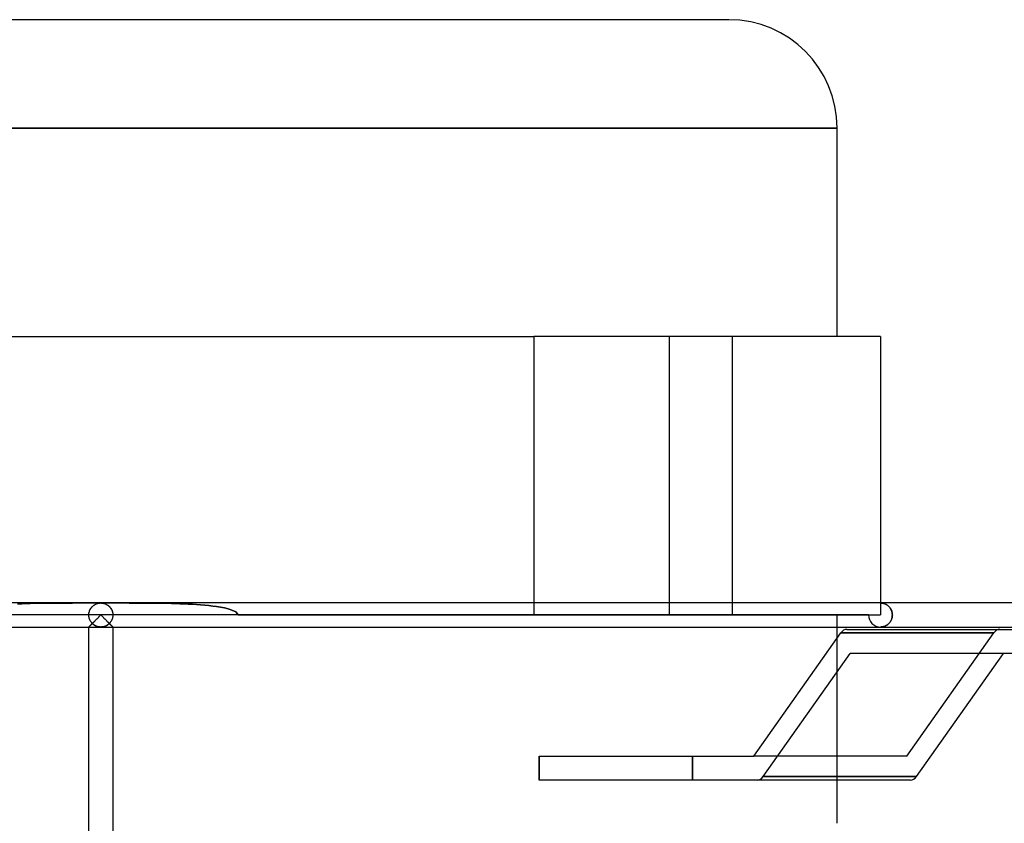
# Model space of a CAD drawing. Header units: millimetres. Extents: x -232 to 232, y -55 to 88.
# Tile 5 of 7: x -7 to 75, y 21 to 88. Entities that reach past the tile are written whole.
import ezdxf

# ---------------------------------------------------------------- set-up
doc = ezdxf.new("R2010")
doc.units = ezdxf.units.MM
doc.layers.add('HIDDEN', color=7, linetype='Continuous')
doc.layers.add('THICK', color=7, linetype='Continuous')

msp = doc.modelspace()

# ---------------------------------------------------------------- linework, layer by layer
at = {"layer": 'HIDDEN'}
for p, q in [((-61.37, 79.225), (0, 79.225)), ((0, 79.225), (61.37, 79.225)), ((36.1, 61.875), (36.1, 38.665)), ((47.407, 38.665), (47.407, 61.875)), ((47.407, 38.665), (47.407, 61.875)), ((52.657, 38.665), (52.657, 61.875)), ((52.657, 38.665), (52.657, 61.875)), ((64.98, 61.875), (64.98, 61.875)), ((-6.589, 39.608), (-6.938, 39.595)), ((-6.938, 39.595), (-6.589, 39.608)), ((-6.238, 39.62), (-6.589, 39.608)), ((-6.589, 39.608), (-6.238, 39.62)), ((-5.886, 39.629), (-6.238, 39.62)), ((-6.238, 39.62), (-5.886, 39.629)), ((-5.533, 39.637), (-5.886, 39.629)), ((-5.886, 39.629), (-5.533, 39.637)), ((-5.18, 39.644), (-5.533, 39.637)), ((-5.533, 39.637), (-5.18, 39.644)), ((-4.826, 39.649), (-5.18, 39.644)), ((-5.18, 39.644), (-4.826, 39.649)), ((-4.472, 39.653), (-4.826, 39.649)), ((-4.826, 39.649), (-4.472, 39.653)), ((-4.119, 39.657), (-4.472, 39.653)), ((-4.472, 39.653), (-4.119, 39.657)), ((-3.766, 39.659), (-4.119, 39.657)), ((-4.119, 39.657), (-3.766, 39.659)), ((-3.414, 39.661), (-3.766, 39.659)), ((-3.766, 39.659), (-3.414, 39.661)), ((-3.063, 39.662), (-3.414, 39.661)), ((-3.414, 39.661), (-3.063, 39.662)), ((-2.714, 39.663), (-3.063, 39.662)), ((-3.063, 39.662), (-2.714, 39.663)), ((-2.366, 39.664), (-2.714, 39.663)), ((-2.714, 39.663), (-2.366, 39.664)), ((-2.02, 39.665), (-2.366, 39.664)), ((-2.366, 39.664), (-2.02, 39.665)), ((-1.676, 39.665), (-2.02, 39.665)), ((-2.02, 39.665), (-1.676, 39.665)), ((-1.335, 39.665), (-1.676, 39.665)), ((-1.676, 39.665), (-1.335, 39.665)), ((-0.996, 39.665), (-1.335, 39.665)), ((-1.335, 39.665), (-0.996, 39.665)), ((-0.661, 39.665), (-0.996, 39.665)), ((-0.996, 39.665), (-0.661, 39.665)), ((-0.716, 39.363), (-0.672, 39.406)), ((-0.693, 39.386), (-0.65, 39.425)), ((-0.672, 39.406), (-0.625, 39.445)), ((-0.329, 39.665), (-0.661, 39.665)), ((-0.661, 39.665), (-0.329, 39.665)), ((-0.65, 39.425), (-0.604, 39.462)), ((-0.625, 39.445), (-0.577, 39.481)), ((-0.604, 39.462), (-0.558, 39.495)), ((-0.577, 39.481), (-0.528, 39.514)), ((-0.558, 39.495), (-0.51, 39.525)), ((-0.528, 39.514), (-0.478, 39.543)), ((-0.51, 39.525), (-0.462, 39.552)), ((-0.478, 39.543), (-0.427, 39.569)), ((-0.462, 39.552), (-0.412, 39.576)), ((-0.427, 39.569), (-0.375, 39.592)), ((-0.412, 39.576), (-0.362, 39.597)), ((-0.375, 39.592), (-0.323, 39.611)), ((-0.362, 39.597), (-0.311, 39.615)), ((0, 39.665), (-0.329, 39.665)), ((-0.329, 39.665), (0, 39.665)), ((-0.323, 39.611), (-0.27, 39.628)), ((-0.311, 39.615), (-0.26, 39.631)), ((-0.27, 39.628), (-0.216, 39.641)), ((-0.26, 39.631), (-0.208, 39.643)), ((-0.216, 39.641), (-0.162, 39.652)), ((-0.208, 39.643), (-0.156, 39.653)), ((-0.162, 39.652), (-0.108, 39.659)), ((-0.156, 39.653), (-0.104, 39.66)), ((-0.108, 39.659), (-0.054, 39.664)), ((-0.104, 39.66), (-0.052, 39.664)), ((-0.054, 39.664), (0, 39.665)), ((-0.052, 39.664), (0, 39.665)), ((0.329, 39.665), (0, 39.665)), ((0, 39.665), (0.054, 39.664)), ((0, 39.665), (0.329, 39.665)), ((0, 39.665), (0.052, 39.664)), ((0.052, 39.664), (0.104, 39.66)), ((0.054, 39.664), (0.108, 39.659)), ((0.104, 39.66), (0.156, 39.653)), ((0.108, 39.659), (0.162, 39.652)), ((0.156, 39.653), (0.208, 39.643)), ((0.162, 39.652), (0.216, 39.641)), ((0.208, 39.643), (0.26, 39.631)), ((0.216, 39.641), (0.27, 39.628)), ((0.26, 39.631), (0.311, 39.615)), ((0.27, 39.628), (0.323, 39.611)), ((0.311, 39.615), (0.362, 39.597)), ((0.323, 39.611), (0.375, 39.592)), ((0.661, 39.665), (0.329, 39.665)), ((0.329, 39.665), (0.661, 39.665)), ((0.362, 39.597), (0.412, 39.576)), ((0.375, 39.592), (0.427, 39.569)), ((0.412, 39.576), (0.462, 39.552)), ((0.427, 39.569), (0.478, 39.543)), ((0.462, 39.552), (0.51, 39.525)), ((0.478, 39.543), (0.528, 39.514)), ((0.51, 39.525), (0.558, 39.495)), ((0.528, 39.514), (0.577, 39.481)), ((0.558, 39.495), (0.604, 39.462)), ((0.577, 39.481), (0.625, 39.445)), ((0.604, 39.462), (0.65, 39.425)), ((0.625, 39.445), (0.672, 39.406)), ((0.65, 39.425), (0.693, 39.386)), ((0.996, 39.665), (0.661, 39.665)), ((0.661, 39.665), (0.996, 39.665)), ((0.672, 39.406), (0.716, 39.363)), ((1.335, 39.665), (0.996, 39.665)), ((0.996, 39.665), (1.335, 39.665)), ((1.676, 39.665), (1.335, 39.665)), ((1.335, 39.665), (1.676, 39.665)), ((2.02, 39.665), (1.676, 39.665)), ((1.676, 39.665), (2.02, 39.665)), ((2.366, 39.664), (2.02, 39.665)), ((2.02, 39.665), (2.366, 39.664)), ((2.714, 39.663), (2.366, 39.664)), ((2.366, 39.664), (2.714, 39.663)), ((3.063, 39.662), (2.714, 39.663)), ((2.714, 39.663), (3.063, 39.662)), ((3.414, 39.661), (3.063, 39.662)), ((3.063, 39.662), (3.414, 39.661)), ((3.766, 39.659), (3.414, 39.661)), ((3.414, 39.661), (3.766, 39.659)), ((4.119, 39.657), (3.766, 39.659)), ((3.766, 39.659), (4.119, 39.657)), ((4.472, 39.653), (4.119, 39.657)), ((4.119, 39.657), (4.472, 39.653)), ((4.826, 39.649), (4.472, 39.653)), ((4.472, 39.653), (4.826, 39.649)), ((5.18, 39.644), (4.826, 39.649)), ((4.826, 39.649), (5.18, 39.644)), ((5.533, 39.637), (5.18, 39.644)), ((5.18, 39.644), (5.533, 39.637)), ((5.886, 39.629), (5.533, 39.637)), ((5.533, 39.637), (5.886, 39.629)), ((6.238, 39.62), (5.886, 39.629)), ((5.886, 39.629), (6.238, 39.62)), ((6.589, 39.608), (6.238, 39.62)), ((6.238, 39.62), (6.589, 39.608)), ((6.938, 39.595), (6.589, 39.608)), ((6.589, 39.608), (6.938, 39.595)), ((7.286, 39.579), (6.938, 39.595)), ((6.938, 39.595), (7.286, 39.579)), ((7.631, 39.56), (7.286, 39.579)), ((7.286, 39.579), (7.631, 39.56)), ((7.975, 39.538), (7.631, 39.56)), ((7.631, 39.56), (7.975, 39.538)), ((8.316, 39.513), (7.975, 39.538)), ((7.975, 39.538), (8.316, 39.513)), ((8.655, 39.484), (8.316, 39.513)), ((8.316, 39.513), (8.655, 39.484)), ((8.99, 39.451), (8.655, 39.484)), ((8.655, 39.484), (8.99, 39.451)), ((9.322, 39.412), (8.99, 39.451)), ((8.99, 39.451), (9.322, 39.412)), ((9.651, 39.366), (9.322, 39.412)), ((9.322, 39.412), (9.651, 39.366)), ((36.1, 39.665), (36.1, 38.665)), ((65.032, 39.664), (64.98, 39.665)), ((64.98, 39.665), (65.03, 39.664)), ((64.98, 39.665), (64.98, 38.665)), ((65.03, 39.664), (65.08, 39.66)), ((65.084, 39.66), (65.032, 39.664)), ((65.08, 39.66), (65.13, 39.654)), ((65.136, 39.653), (65.084, 39.66)), ((65.13, 39.654), (65.18, 39.645)), ((65.188, 39.643), (65.136, 39.653)), ((65.18, 39.645), (65.229, 39.633)), ((65.239, 39.631), (65.188, 39.643)), ((65.229, 39.633), (65.279, 39.619)), ((65.29, 39.616), (65.239, 39.631)), ((65.279, 39.619), (65.327, 39.602)), ((65.34, 39.598), (65.29, 39.616)), ((65.327, 39.602), (65.375, 39.583)), ((65.39, 39.577), (65.34, 39.598)), ((65.375, 39.583), (65.423, 39.561)), ((65.439, 39.553), (65.39, 39.577)), ((65.423, 39.561), (65.47, 39.536)), ((65.487, 39.526), (65.439, 39.553)), ((65.47, 39.536), (65.516, 39.508)), ((65.535, 39.495), (65.487, 39.526)), ((65.516, 39.508), (65.561, 39.477)), ((65.581, 39.462), (65.535, 39.495)), ((65.561, 39.477), (65.604, 39.444)), ((65.626, 39.426), (65.581, 39.462)), ((65.604, 39.444), (65.647, 39.407)), ((65.669, 39.386), (65.626, 39.426)), ((65.647, 39.407), (65.688, 39.367)), ((63.98, 38.665), (-63.98, 38.665)), ((-1, 38.665), (-0.997, 38.741)), ((-1, 38.665), (-0.997, 38.738)), ((-0.999, 38.619), (-1, 38.665)), ((-0.997, 38.593), (-1, 38.665)), ((-0.996, 38.572), (-0.999, 38.619)), ((-0.997, 38.741), (-0.989, 38.816)), ((-0.997, 38.738), (-0.99, 38.809)), ((-0.99, 38.523), (-0.997, 38.593)), ((-0.99, 38.527), (-0.996, 38.572)), ((-0.99, 38.809), (-0.977, 38.88)), ((-0.989, 38.816), (-0.975, 38.889)), ((-0.977, 38.88), (-0.959, 38.948)), ((-0.975, 38.889), (-0.956, 38.96)), ((-0.959, 38.948), (-0.937, 39.014)), ((-0.956, 38.96), (-0.932, 39.028)), ((-0.937, 39.014), (-0.911, 39.077)), ((-0.932, 39.028), (-0.904, 39.092)), ((-0.911, 39.077), (-0.882, 39.137)), ((-0.904, 39.092), (-0.872, 39.154)), ((-0.882, 39.137), (-0.849, 39.193)), ((-0.872, 39.154), (-0.837, 39.212)), ((-0.849, 39.193), (-0.814, 39.246)), ((-0.837, 39.212), (-0.799, 39.266)), ((-0.814, 39.246), (-0.776, 39.296)), ((-0.799, 39.266), (-0.759, 39.316)), ((-0.776, 39.296), (-0.736, 39.343)), ((-0.759, 39.316), (-0.716, 39.363)), ((-0.736, 39.343), (-0.693, 39.386)), ((-0.104, 38.561), (-0.052, 38.613)), ((-0.052, 38.613), (0, 38.665)), ((0, 38.665), (0.052, 38.613)), ((0.052, 38.613), (0.104, 38.561)), ((0.693, 39.386), (0.736, 39.343)), ((0.716, 39.363), (0.759, 39.316)), ((0.736, 39.343), (0.776, 39.296)), ((0.759, 39.316), (0.799, 39.266)), ((0.776, 39.296), (0.814, 39.246)), ((0.799, 39.266), (0.837, 39.212)), ((0.814, 39.246), (0.849, 39.193)), ((0.837, 39.212), (0.872, 39.154)), ((0.849, 39.193), (0.882, 39.137)), ((0.872, 39.154), (0.904, 39.092)), ((0.882, 39.137), (0.911, 39.077)), ((0.904, 39.092), (0.932, 39.028)), ((0.911, 39.077), (0.937, 39.014)), ((0.932, 39.028), (0.956, 38.96)), ((0.937, 39.014), (0.959, 38.948)), ((0.956, 38.96), (0.975, 38.889)), ((0.959, 38.948), (0.977, 38.88)), ((0.975, 38.889), (0.989, 38.816)), ((0.977, 38.88), (0.99, 38.809)), ((0.989, 38.816), (0.997, 38.741)), ((0.99, 38.809), (0.997, 38.738)), ((0.997, 38.593), (0.99, 38.523)), ((0.996, 38.572), (0.99, 38.527)), ((0.999, 38.619), (0.996, 38.572)), ((0.997, 38.741), (1, 38.665)), ((0.997, 38.738), (1, 38.665)), ((1, 38.665), (0.997, 38.593)), ((1, 38.665), (0.999, 38.619)), ((9.976, 39.313), (9.651, 39.366)), ((9.651, 39.366), (9.976, 39.313)), ((10.297, 39.25), (9.976, 39.313)), ((9.976, 39.313), (10.297, 39.25)), ((10.614, 39.174), (10.297, 39.25)), ((10.297, 39.25), (10.614, 39.174)), ((10.928, 39.074), (10.614, 39.174)), ((10.614, 39.174), (10.928, 39.074)), ((11.244, 38.925), (10.928, 39.074)), ((10.928, 39.074), (11.244, 38.925)), ((11.444, 38.665), (11.244, 38.925)), ((11.244, 38.925), (11.444, 38.665)), ((11.444, 38.665), (36.1, 38.665)), ((36.1, 38.665), (64.98, 38.665)), ((61.37, 37.665), (61.37, 38.665)), ((64.98, 38.665), (64.98, 38.665)), ((64.98, 38.665), (64.98, 38.665)), ((65.711, 39.343), (65.669, 39.386)), ((65.688, 39.367), (65.727, 39.324)), ((65.751, 39.296), (65.711, 39.343)), ((65.727, 39.324), (65.765, 39.278)), ((65.789, 39.247), (65.751, 39.296)), ((65.765, 39.278), (65.801, 39.229)), ((65.824, 39.193), (65.789, 39.247)), ((65.801, 39.229), (65.834, 39.177)), ((65.856, 39.136), (65.824, 39.193)), ((65.834, 39.177), (65.864, 39.121)), ((65.885, 39.076), (65.856, 39.136)), ((65.864, 39.121), (65.891, 39.063)), ((65.911, 39.013), (65.885, 39.076)), ((65.891, 39.063), (65.915, 39.001)), ((65.932, 38.947), (65.911, 39.013)), ((65.915, 39.001), (65.935, 38.937)), ((65.95, 38.879), (65.932, 38.947)), ((65.935, 38.937), (65.951, 38.871)), ((65.962, 38.809), (65.95, 38.879)), ((65.951, 38.871), (65.963, 38.804)), ((65.97, 38.738), (65.962, 38.809)), ((65.97, 38.592), (65.962, 38.521)), ((65.963, 38.804), (65.97, 38.735)), ((65.963, 38.526), (65.97, 38.595)), ((65.972, 38.665), (65.97, 38.738)), ((65.97, 38.735), (65.972, 38.665)), ((65.97, 38.595), (65.972, 38.665)), ((65.972, 38.665), (65.97, 38.592)), ((-0.983, 38.481), (-0.99, 38.527)), ((-0.977, 38.453), (-0.99, 38.523)), ((-0.974, 38.437), (-0.983, 38.481)), ((-0.96, 38.386), (-0.977, 38.453)), ((-0.962, 38.393), (-0.974, 38.437)), ((-0.949, 38.35), (-0.962, 38.393)), ((-0.939, 38.321), (-0.96, 38.386)), ((-0.934, 38.308), (-0.949, 38.35)), ((-0.914, 38.258), (-0.939, 38.321)), ((-0.937, 37.729), (-0.911, 37.755)), ((-0.918, 38.268), (-0.934, 38.308)), ((-0.9, 38.229), (-0.918, 38.268)), ((-0.897, 37.767), (-0.915, 37.749)), ((-0.915, 37.749), (-0.897, 37.767)), ((-0.885, 38.199), (-0.914, 38.258)), ((-0.911, 37.755), (-0.882, 37.784)), ((-0.88, 38.191), (-0.9, 38.229)), ((-0.877, 37.787), (-0.897, 37.767)), ((-0.897, 37.767), (-0.877, 37.787)), ((-0.853, 38.143), (-0.885, 38.199)), ((-0.882, 37.784), (-0.849, 37.817)), ((-0.86, 38.154), (-0.88, 38.191)), ((-0.856, 37.808), (-0.877, 37.787)), ((-0.877, 37.787), (-0.856, 37.808)), ((-0.837, 38.119), (-0.86, 38.154)), ((-0.833, 37.83), (-0.856, 37.808)), ((-0.856, 37.808), (-0.833, 37.83)), ((-0.819, 38.091), (-0.853, 38.143)), ((-0.849, 37.817), (-0.813, 37.853)), ((-0.814, 38.084), (-0.837, 38.119)), ((-0.81, 37.854), (-0.833, 37.83)), ((-0.833, 37.83), (-0.81, 37.854)), ((-0.782, 38.041), (-0.819, 38.091)), ((-0.789, 38.051), (-0.814, 38.084)), ((-0.813, 37.853), (-0.775, 37.891)), ((-0.785, 37.878), (-0.81, 37.854)), ((-0.81, 37.854), (-0.785, 37.878)), ((-0.763, 38.018), (-0.789, 38.051)), ((-0.76, 37.904), (-0.785, 37.878)), ((-0.785, 37.878), (-0.76, 37.904)), ((-0.742, 37.995), (-0.782, 38.041)), ((-0.775, 37.891), (-0.735, 37.931)), ((-0.735, 37.987), (-0.763, 38.018)), ((-0.734, 37.93), (-0.76, 37.904)), ((-0.76, 37.904), (-0.734, 37.93)), ((-0.701, 37.952), (-0.742, 37.995)), ((-0.706, 37.957), (-0.735, 37.987)), ((-0.735, 37.931), (-0.693, 37.974)), ((-0.706, 37.957), (-0.734, 37.93)), ((-0.734, 37.93), (-0.706, 37.957)), ((-0.658, 37.912), (-0.701, 37.952)), ((-0.693, 37.974), (-0.649, 38.017)), ((-0.614, 37.876), (-0.658, 37.912)), ((-0.649, 38.017), (-0.604, 38.063)), ((-0.569, 37.842), (-0.614, 37.876)), ((-0.604, 38.063), (-0.557, 38.109)), ((-0.522, 37.812), (-0.569, 37.842)), ((-0.557, 38.109), (-0.509, 38.157)), ((-0.474, 37.785), (-0.522, 37.812)), ((-0.509, 38.157), (-0.461, 38.205)), ((-0.425, 37.76), (-0.474, 37.785)), ((-0.461, 38.205), (-0.411, 38.255)), ((-0.375, 37.738), (-0.425, 37.76)), ((-0.411, 38.255), (-0.361, 38.304)), ((-0.361, 38.304), (-0.311, 38.355)), ((-0.311, 38.355), (-0.26, 38.406)), ((-0.26, 38.406), (-0.208, 38.457)), ((-0.208, 38.457), (-0.156, 38.509)), ((-0.156, 38.509), (-0.104, 38.561)), ((0.104, 38.561), (0.156, 38.509)), ((0.156, 38.509), (0.208, 38.457)), ((0.208, 38.457), (0.26, 38.406)), ((0.26, 38.406), (0.311, 38.355)), ((0.311, 38.355), (0.361, 38.304)), ((0.361, 38.304), (0.411, 38.255)), ((0.425, 37.76), (0.375, 37.738)), ((0.411, 38.255), (0.461, 38.205)), ((0.474, 37.785), (0.425, 37.76)), ((0.461, 38.205), (0.509, 38.157)), ((0.522, 37.812), (0.474, 37.785)), ((0.509, 38.157), (0.557, 38.109)), ((0.569, 37.842), (0.522, 37.812)), ((0.557, 38.109), (0.604, 38.063)), ((0.614, 37.876), (0.569, 37.842)), ((0.604, 38.063), (0.649, 38.017)), ((0.658, 37.912), (0.614, 37.876)), ((0.649, 38.017), (0.693, 37.974)), ((0.701, 37.952), (0.658, 37.912)), ((0.693, 37.974), (0.735, 37.931)), ((0.742, 37.995), (0.701, 37.952)), ((0.735, 37.987), (0.706, 37.957)), ((0.734, 37.93), (0.706, 37.957)), ((0.706, 37.957), (0.734, 37.93)), ((0.76, 37.904), (0.734, 37.93)), ((0.734, 37.93), (0.76, 37.904)), ((0.763, 38.018), (0.735, 37.987)), ((0.735, 37.931), (0.775, 37.891)), ((0.782, 38.041), (0.742, 37.995)), ((0.785, 37.878), (0.76, 37.904)), ((0.76, 37.904), (0.785, 37.878)), ((0.789, 38.051), (0.763, 38.018)), ((0.775, 37.891), (0.813, 37.853)), ((0.819, 38.091), (0.782, 38.041)), ((0.81, 37.854), (0.785, 37.878)), ((0.785, 37.878), (0.81, 37.854)), ((0.814, 38.084), (0.789, 38.051)), ((0.833, 37.83), (0.81, 37.854)), ((0.81, 37.854), (0.833, 37.83)), ((0.813, 37.853), (0.849, 37.817)), ((0.837, 38.119), (0.814, 38.084)), ((0.853, 38.143), (0.819, 38.091)), ((0.856, 37.808), (0.833, 37.83)), ((0.833, 37.83), (0.856, 37.808)), ((0.86, 38.154), (0.837, 38.119)), ((0.849, 37.817), (0.882, 37.784)), ((0.885, 38.199), (0.853, 38.143)), ((0.877, 37.787), (0.856, 37.808)), ((0.856, 37.808), (0.877, 37.787)), ((0.88, 38.191), (0.86, 38.154)), ((0.897, 37.767), (0.877, 37.787)), ((0.877, 37.787), (0.897, 37.767)), ((0.9, 38.229), (0.88, 38.191)), ((0.882, 37.784), (0.911, 37.755)), ((0.914, 38.258), (0.885, 38.199)), ((0.915, 37.749), (0.897, 37.767)), ((0.897, 37.767), (0.915, 37.749)), ((0.918, 38.268), (0.9, 38.229)), ((0.911, 37.755), (0.937, 37.729)), ((0.939, 38.321), (0.914, 38.258)), ((0.934, 38.308), (0.918, 38.268)), ((0.949, 38.35), (0.934, 38.308)), ((0.96, 38.386), (0.939, 38.321)), ((0.962, 38.393), (0.949, 38.35)), ((0.977, 38.453), (0.96, 38.386)), ((0.974, 38.437), (0.962, 38.393)), ((0.983, 38.481), (0.974, 38.437)), ((0.99, 38.523), (0.977, 38.453)), ((0.99, 38.527), (0.983, 38.481)), ((65.39, 37.753), (65.34, 37.732)), ((65.375, 37.747), (65.423, 37.769)), ((65.439, 37.777), (65.39, 37.753)), ((65.423, 37.769), (65.47, 37.794)), ((65.487, 37.804), (65.439, 37.777)), ((65.47, 37.794), (65.516, 37.822)), ((65.535, 37.835), (65.487, 37.804)), ((65.516, 37.822), (65.561, 37.853)), ((65.581, 37.868), (65.535, 37.835)), ((65.561, 37.853), (65.604, 37.886)), ((65.626, 37.904), (65.581, 37.868)), ((65.604, 37.886), (65.647, 37.923)), ((65.669, 37.944), (65.626, 37.904)), ((65.647, 37.923), (65.688, 37.963)), ((65.711, 37.987), (65.669, 37.944)), ((65.688, 37.963), (65.727, 38.006)), ((65.751, 38.034), (65.711, 37.987)), ((65.727, 38.006), (65.765, 38.052)), ((65.789, 38.083), (65.751, 38.034)), ((65.765, 38.052), (65.801, 38.101)), ((65.824, 38.137), (65.789, 38.083)), ((65.801, 38.101), (65.834, 38.153)), ((65.856, 38.194), (65.824, 38.137)), ((65.834, 38.153), (65.864, 38.209)), ((65.885, 38.254), (65.856, 38.194)), ((65.864, 38.209), (65.891, 38.267)), ((65.911, 38.317), (65.885, 38.254)), ((65.891, 38.267), (65.915, 38.329)), ((65.932, 38.383), (65.911, 38.317)), ((65.915, 38.329), (65.935, 38.393)), ((65.95, 38.451), (65.932, 38.383)), ((65.935, 38.393), (65.951, 38.459)), ((65.962, 38.521), (65.95, 38.451)), ((65.951, 38.459), (65.963, 38.526)), ((-1, 37.665), (-0.997, 37.668)), ((-0.999, 37.666), (-1, 37.665)), ((-1, 37.665), (-0.999, 37.666)), ((-1, 37.665), (-1, 37.665)), ((-1, 37.665), (-1, 37.665)), ((-1, 37.665), (-1, 37.665)), ((-1, 37.665), (-1, 37.665)), ((-1, 37.665), (-1, 37.665)), ((-1, 37.665), (-1, 37.665)), ((-1, 37.665), (-1, 37.665)), ((-1, 37.665), (-1, 37.665)), ((-1, 37.665), (-1, 37.665)), ((-1, 37.665), (-1, 37.665)), ((-1, 37.665), (-1, 37.665)), ((-1, 37.665), (-1, 37.665)), ((-1, 37.665), (0, 37.665)), ((-0.995, 37.669), (-0.999, 37.666)), ((-0.999, 37.666), (-0.995, 37.669)), ((-0.997, 37.668), (-0.99, 37.676)), ((-0.99, 37.675), (-0.995, 37.669)), ((-0.995, 37.669), (-0.99, 37.675)), ((-0.99, 37.676), (-0.977, 37.689)), ((-0.982, 37.682), (-0.99, 37.675)), ((-0.99, 37.675), (-0.982, 37.682)), ((-0.972, 37.692), (-0.982, 37.682)), ((-0.982, 37.682), (-0.972, 37.692)), ((-0.977, 37.689), (-0.959, 37.707)), ((-0.961, 37.704), (-0.972, 37.692)), ((-0.972, 37.692), (-0.961, 37.704)), ((-0.947, 37.717), (-0.961, 37.704)), ((-0.961, 37.704), (-0.947, 37.717)), ((-0.959, 37.707), (-0.937, 37.729)), ((-0.932, 37.732), (-0.947, 37.717)), ((-0.947, 37.717), (-0.932, 37.732)), ((-0.915, 37.749), (-0.932, 37.732)), ((-0.932, 37.732), (-0.915, 37.749)), ((-0.324, 37.719), (-0.375, 37.738)), ((-0.271, 37.703), (-0.324, 37.719)), ((-0.218, 37.689), (-0.271, 37.703)), ((-0.165, 37.679), (-0.218, 37.689)), ((-0.11, 37.671), (-0.165, 37.679)), ((-0.055, 37.667), (-0.11, 37.671)), ((0, 37.665), (-0.055, 37.667)), ((0.055, 37.667), (0, 37.665)), ((0, 37.665), (1, 37.665)), ((0.11, 37.671), (0.055, 37.667)), ((0.165, 37.679), (0.11, 37.671)), ((0.218, 37.689), (0.165, 37.679)), ((0.271, 37.703), (0.218, 37.689)), ((0.324, 37.719), (0.271, 37.703)), ((0.375, 37.738), (0.324, 37.719)), ((0.932, 37.732), (0.915, 37.749)), ((0.915, 37.749), (0.932, 37.732)), ((0.947, 37.717), (0.932, 37.732)), ((0.932, 37.732), (0.947, 37.717)), ((0.937, 37.729), (0.959, 37.707)), ((0.961, 37.704), (0.947, 37.717)), ((0.947, 37.717), (0.961, 37.704)), ((0.959, 37.707), (0.977, 37.689)), ((0.972, 37.692), (0.961, 37.704)), ((0.961, 37.704), (0.972, 37.692)), ((0.982, 37.682), (0.972, 37.692)), ((0.972, 37.692), (0.982, 37.682)), ((0.977, 37.689), (0.99, 37.676)), ((0.99, 37.675), (0.982, 37.682)), ((0.982, 37.682), (0.99, 37.675)), ((0.99, 37.676), (0.997, 37.668)), ((0.995, 37.669), (0.99, 37.675)), ((0.99, 37.675), (0.995, 37.669)), ((0.999, 37.666), (0.995, 37.669)), ((0.995, 37.669), (0.999, 37.666)), ((0.997, 37.668), (1, 37.665)), ((1, 37.665), (0.999, 37.666)), ((0.999, 37.666), (1, 37.665)), ((1, 37.665), (1, 37.665)), ((1, 37.665), (1, 37.665)), ((1, 37.665), (1, 37.665)), ((1, 37.665), (1, 37.665)), ((1, 37.665), (1, 37.665)), ((1, 37.665), (1, 37.665)), ((1, 37.665), (1, 37.665)), ((1, 37.665), (1, 37.665)), ((1, 37.665), (1, 37.665)), ((1, 37.665), (1, 37.665)), ((1, 37.665), (1, 37.665)), ((1, 37.665), (1, 37.665)), ((74.434, 37.172), (61.671, 37.172)), ((61.671, 37.172), (74.434, 37.172)), ((64.98, 37.665), (65.03, 37.666)), ((65.032, 37.666), (64.98, 37.665)), ((65.03, 37.666), (65.08, 37.67)), ((65.084, 37.67), (65.032, 37.666)), ((65.08, 37.67), (65.13, 37.676)), ((65.136, 37.677), (65.084, 37.67)), ((65.13, 37.676), (65.18, 37.685)), ((65.188, 37.687), (65.136, 37.677)), ((65.18, 37.685), (65.229, 37.697)), ((65.239, 37.699), (65.188, 37.687)), ((65.229, 37.697), (65.279, 37.711)), ((65.29, 37.714), (65.239, 37.699)), ((65.279, 37.711), (65.327, 37.728)), ((65.34, 37.732), (65.29, 37.714)), ((65.327, 37.728), (65.375, 37.747)), ((67.181, 26.915), (74.434, 37.172)), ((67.181, 26.915), (74.434, 37.172)), ((61.37, 24.915), (61.37, 36.747)), ((55.211, 25.208), (62.463, 35.465)), ((36.542, 26.915), (36.542, 24.915)), ((49.305, 24.915), (49.305, 26.915)), ((49.305, 26.915), (49.305, 24.915)), ((67.181, 26.915), (54.418, 26.915)), ((55.211, 25.208), (67.974, 25.208))]:
    msp.add_line(p, q, dxfattribs=at)
msp.add_arc((64.98, 38.665), 1, 179.99996, 270.00019, dxfattribs=at)
for centre, major_axis, ratio, start_param, end_param in [((0, 38.665), (0, 1), 1, 2.357062, 3.926123), ((74.934, 36.465), (0, -1), 0.707107, 3.141593, 3.926991), ((74.934, 36.465), (0, -1), 0.707107, -3.141593, -2.356194), ((54.711, 25.915), (0, 1), 0.707107, 3.141593, 3.926991)]:
    msp.add_ellipse(centre, major_axis=major_axis, ratio=ratio, start_param=start_param, end_param=end_param, dxfattribs=at)
at = {"layer": 'THICK'}
for p, q in [((0, 88.25), (-52.345, 88.25)), ((52.345, 88.25), (0, 88.25)), ((0, 79.225), (-61.37, 79.225)), ((61.37, 79.225), (0, 79.225)), ((61.37, 61.875), (61.37, 79.225)), ((-36.1, 61.875), (36.1, 61.875)), ((64.98, 61.875), (36.1, 61.875)), ((36.1, 61.875), (36.1, 39.665)), ((64.98, 61.875), (64.98, 39.665)), ((0, 39.665), (-204.05, 39.665)), ((204.05, 39.665), (0, 39.665)), ((-0.052, 38.613), (-0.104, 38.561)), ((0, 38.665), (-0.052, 38.613)), ((0.052, 38.613), (0, 38.665)), ((0.104, 38.561), (0.052, 38.613)), ((-0.911, 37.755), (-0.937, 37.729)), ((-0.882, 37.784), (-0.911, 37.755)), ((-0.849, 37.817), (-0.882, 37.784)), ((-0.813, 37.853), (-0.849, 37.817)), ((-0.775, 37.891), (-0.813, 37.853)), ((-0.735, 37.931), (-0.775, 37.891)), ((-0.693, 37.974), (-0.735, 37.931)), ((-0.649, 38.017), (-0.693, 37.974)), ((-0.604, 38.063), (-0.649, 38.017)), ((-0.557, 38.109), (-0.604, 38.063)), ((-0.509, 38.157), (-0.557, 38.109)), ((-0.461, 38.205), (-0.509, 38.157)), ((-0.411, 38.255), (-0.461, 38.205)), ((-0.361, 38.304), (-0.411, 38.255)), ((-0.311, 38.355), (-0.361, 38.304)), ((-0.26, 38.406), (-0.311, 38.355)), ((-0.208, 38.457), (-0.26, 38.406)), ((-0.156, 38.509), (-0.208, 38.457)), ((-0.104, 38.561), (-0.156, 38.509)), ((0.156, 38.509), (0.104, 38.561)), ((0.208, 38.457), (0.156, 38.509)), ((0.26, 38.406), (0.208, 38.457)), ((0.311, 38.355), (0.26, 38.406)), ((0.361, 38.304), (0.311, 38.355)), ((0.411, 38.255), (0.361, 38.304)), ((0.461, 38.205), (0.411, 38.255)), ((0.509, 38.157), (0.461, 38.205)), ((0.557, 38.109), (0.509, 38.157)), ((0.604, 38.063), (0.557, 38.109)), ((0.649, 38.017), (0.604, 38.063)), ((0.693, 37.974), (0.649, 38.017)), ((0.735, 37.931), (0.693, 37.974)), ((0.775, 37.891), (0.735, 37.931)), ((0.813, 37.853), (0.775, 37.891)), ((0.849, 37.817), (0.813, 37.853)), ((0.882, 37.784), (0.849, 37.817)), ((0.911, 37.755), (0.882, 37.784)), ((0.937, 37.729), (0.911, 37.755)), ((-204.048, 37.665), (-1, 37.665)), ((-0.997, 37.668), (-1, 37.665)), ((-1, 20.332), (-1, 37.665)), ((-0.99, 37.676), (-0.997, 37.668)), ((-0.977, 37.689), (-0.99, 37.676)), ((-0.959, 37.707), (-0.977, 37.689)), ((-0.937, 37.729), (-0.959, 37.707)), ((0.959, 37.707), (0.937, 37.729)), ((0.977, 37.689), (0.959, 37.707)), ((0.99, 37.676), (0.977, 37.689)), ((0.997, 37.668), (0.99, 37.676)), ((1, 37.665), (0.997, 37.668)), ((1, 37.665), (1, 20.332)), ((1, 37.665), (204.048, 37.665)), ((54.418, 26.915), (61.671, 37.172)), ((61.37, 36.747), (61.37, 37.665)), ((62.171, 37.465), (135.924, 37.465)), ((55.211, 25.208), (62.463, 35.465)), ((135.216, 35.465), (62.463, 35.465)), ((67.974, 25.208), (75.227, 35.465)), ((36.542, 24.915), (36.542, 26.915)), ((36.542, 26.915), (54.418, 26.915)), ((54.711, 24.915), (36.542, 24.915)), ((67.474, 24.915), (54.711, 24.915)), ((67.974, 25.208), (55.211, 25.208)), ((61.37, 21.315), (61.37, 24.915))]:
    msp.add_line(p, q, dxfattribs=at)
msp.add_arc((52.345, 79.225), 9.025, 0, 89.99998, dxfattribs=at)
for centre, major_axis, start_param, end_param in [((62.171, 36.465), (0, 1), 0, 0.785398), ((54.711, 25.915), (0, 1), -3.141593, -2.356194), ((67.474, 25.915), (0, -1), 0, 0.785398)]:
    msp.add_ellipse(centre, major_axis=major_axis, ratio=0.707107, start_param=start_param, end_param=end_param, dxfattribs=at)

doc.saveas('drawing.dxf')
